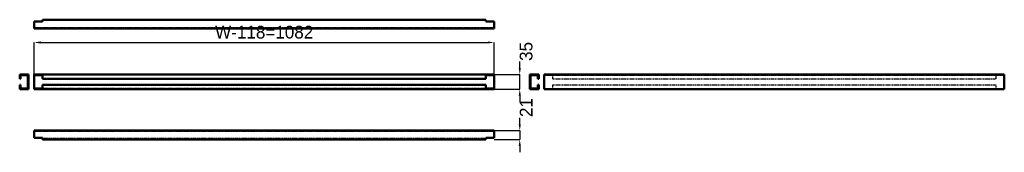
# Model space of a CAD drawing. Header units: millimetres. Extents: x 0 to 2315, y -30 to 281.
import ezdxf

# ---------------------------------------------------------------- set-up
doc = ezdxf.new("R2010")
doc.units = ezdxf.units.MM
doc.linetypes.add('Dashed', pattern=[2, 1, -1])
for name, color, linetype, lineweight in [('AM_0', 7, 'Continuous', 50), ('AM_5', 3, 'Continuous', 25), ('AM_9', 6, 'Dashed', 25)]:
    doc.layers.add(name, color=color, linetype=linetype, lineweight=lineweight)
doc.dimstyles.new('ISO-25', dxfattribs={"dimtxt": 2.5, "dimasz": 2.5, "dimexe": 1.25, "dimexo": 0.625, "dimtad": 1, "dimtxsty": 'Standard', "dimcen": 2.5, "dimadec": 0, "dimazin": 0, "dimtfac": 1, "dimtmove": 0, "dimatfit": 3, "dimfxl": 1, "dimarcsym": 0})

# ---------------------------------------------------------------- blocks, each defined once
blk = doc.blocks.new('1_MPR1200_0__0_in_MPR1200_0__1300')
at = {"layer": 'AM_0'}
for p, q in [((33.95, 21), (33.95, 4)), ((1115.95, 21), (33.95, 21)), ((53.95, 4), (33.95, 4)), ((53.95, 0), (53.95, 4)), ((1095.95, 0), (53.95, 0)), ((1115.95, 4), (1095.95, 4)), ((1095.95, 4), (1095.95, 0)), ((1115.95, 21), (1115.95, 4))]:
    blk.add_line(p, q, dxfattribs=at)
at = {"layer": 'AM_9'}
for p, q in [((1115.95, 19), (33.95, 19)), ((1095.95, 2), (53.95, 2))]:
    blk.add_line(p, q, dxfattribs=at)
blk = doc.blocks.new('2_MPR1200_0__0_in_MPR1200_0__1300')
at = {"layer": 'AM_0'}
for p, q in [((21, 152.95), (0, 152.95)), ((0, 152.95), (0, 142.45)), ((0, 142.45), (2, 142.45)), ((2, 150.95), (19, 150.95)), ((2, 142.45), (2, 150.95)), ((4, 152.95), (4, 150.95)), ((19, 150.95), (19, 119.95)), ((21, 117.95), (21, 152.95)), ((2, 128.45), (0, 128.45)), ((0, 128.45), (0, 117.95)), ((0, 117.95), (21, 117.95)), ((2, 119.95), (2, 128.45)), ((19, 119.95), (2, 119.95)), ((4, 119.95), (4, 117.95))]:
    blk.add_line(p, q, dxfattribs=at)
blk = doc.blocks.new('3_MPR1200_0__0_in_MPR1200_0__1300')
at = {"layer": 'AM_0'}
for p, q in [((33.95, 152.95), (33.95, 117.95)), ((1115.95, 152.95), (33.95, 152.95)), ((33.95, 150.95), (53.95, 150.95)), ((53.95, 152.95), (53.95, 142.45)), ((1095.95, 142.45), (53.95, 142.45)), ((1095.95, 152.95), (1095.95, 142.45)), ((1095.95, 150.95), (1115.95, 150.95)), ((1115.95, 152.95), (1115.95, 117.95)), ((53.95, 119.95), (33.95, 119.95)), ((33.95, 117.95), (1115.95, 117.95)), ((1095.95, 128.45), (53.95, 128.45)), ((53.95, 128.45), (53.95, 117.95)), ((1095.95, 128.45), (1095.95, 117.95)), ((1115.95, 119.95), (1095.95, 119.95))]:
    blk.add_line(p, q, dxfattribs=at)
at = {"layer": 'AM_9'}
for p, q in [((1095.95, 150.95), (53.95, 150.95)), ((1095.95, 119.95), (53.95, 119.95))]:
    blk.add_line(p, q, dxfattribs=at)
blk = doc.blocks.new('4_MPR1200_0__0_in_MPR1200_0__1300')
at = {"layer": 'AM_0'}
for p, q in [((1220.4, 152.95), (1199.4, 152.95)), ((1199.4, 117.95), (1199.4, 152.95)), ((1201.4, 150.95), (1218.4, 150.95)), ((1201.4, 150.95), (1201.4, 119.95)), ((1216.4, 152.95), (1216.4, 150.95)), ((1218.4, 150.95), (1218.4, 142.45)), ((1218.4, 142.45), (1220.4, 142.45)), ((1220.4, 152.95), (1220.4, 142.45)), ((1199.4, 117.95), (1220.4, 117.95)), ((1218.4, 119.95), (1201.4, 119.95)), ((1216.4, 119.95), (1216.4, 117.95)), ((1220.4, 128.45), (1218.4, 128.45)), ((1218.4, 128.45), (1218.4, 119.95)), ((1220.4, 128.45), (1220.4, 117.95))]:
    blk.add_line(p, q, dxfattribs=at)
blk = doc.blocks.new('5_MPR1200_0__0_in_MPR1200_0__1300')
at = {"layer": 'AM_0'}
for p, q in [((1233.35, 152.95), (2315.35, 152.95)), ((1233.35, 117.95), (1233.35, 152.95)), ((2315.35, 117.95), (2315.35, 152.95)), ((1233.35, 117.95), (2315.35, 117.95))]:
    blk.add_line(p, q, dxfattribs=at)
at = {"layer": 'AM_9'}
for p, q in [((1233.35, 150.95), (2315.35, 150.95)), ((1253.35, 142.45), (1253.35, 152.95)), ((1253.35, 142.45), (2295.35, 142.45)), ((2295.35, 152.95), (2295.35, 142.45)), ((1233.35, 119.95), (2315.35, 119.95)), ((1253.35, 117.95), (1253.35, 128.45)), ((1253.35, 128.45), (2295.35, 128.45)), ((2295.35, 128.45), (2295.35, 117.95))]:
    blk.add_line(p, q, dxfattribs=at)
blk = doc.blocks.new('6_MPR1200_0__0_in_MPR1200_0__1300')
at = {"layer": 'AM_0'}
for p, q in [((53.95, 277.4), (53.95, 281.4)), ((1095.95, 281.4), (53.95, 281.4)), ((1095.95, 281.4), (1095.95, 277.4)), ((33.95, 277.4), (53.95, 277.4)), ((33.95, 277.4), (33.95, 260.4)), ((1115.95, 260.4), (33.95, 260.4)), ((1095.95, 277.4), (1115.95, 277.4)), ((1115.95, 277.4), (1115.95, 260.4))]:
    blk.add_line(p, q, dxfattribs=at)
at = {"layer": 'AM_9'}
for p, q in [((1095.95, 279.4), (53.95, 279.4)), ((1115.95, 262.4), (33.95, 262.4))]:
    blk.add_line(p, q, dxfattribs=at)
blk = doc.blocks.new('*D7')
at = {"layer": 'AM_5', "color": 0, "lineweight": -2}
for p, q in [((1175.95, 36), (1175.95, 51)), ((1115.95, 21), (1175.95, 21)), ((1115.95, 0), (1175.95, 0)), ((1175.95, 21), (1175.95, 0)), ((1175.95, -15), (1175.95, -30))]:
    blk.add_line(p, q, dxfattribs=at)
at = {"layer": 'AM_5', "color": 0}
for points in [[(1173.45, 36), (1178.45, 36), (1175.95, 21)], [(1178.45, -15), (1173.45, -15), (1175.95, 0)]]:
    blk.add_solid(points, dxfattribs=at)
at = {"layer": 'Defpoints', "color": 0}
for p in [(1115.95, 21), (1115.95, 0), (1175.95, 0)]:
    blk.add_point(p, dxfattribs=at)
at = {"layer": 'AM_5', "color": 0, "insert": (1190.95, 75), "char_height": 30, "attachment_point": 5, "rotation": 90}
blk.add_mtext('21', dxfattribs=at)
blk = doc.blocks.new('*D8')
at = {"layer": 'AM_5', "color": 0, "lineweight": -2}
for p, q in [((1175.95, 167.95), (1175.95, 182.95)), ((33.95, 152.95), (1175.95, 152.95)), ((1175.95, 117.95), (1175.95, 152.95)), ((33.95, 117.95), (1175.95, 117.95)), ((1175.95, 102.95), (1175.95, 87.95))]:
    blk.add_line(p, q, dxfattribs=at)
at = {"layer": 'AM_5', "color": 0}
for points in [[(1173.45, 167.95), (1178.45, 167.95), (1175.95, 152.95)], [(1178.45, 102.95), (1173.45, 102.95), (1175.95, 117.95)]]:
    blk.add_solid(points, dxfattribs=at)
at = {"layer": 'Defpoints', "color": 0}
for p in [(33.95, 152.95), (1175.95, 152.95), (33.95, 117.95)]:
    blk.add_point(p, dxfattribs=at)
at = {"layer": 'AM_5', "color": 0, "insert": (1190.95, 206.95), "char_height": 30, "attachment_point": 5, "rotation": 90}
blk.add_mtext('35', dxfattribs=at)
blk = doc.blocks.new('*D9')
at = {"layer": 'AM_5', "color": 0, "lineweight": -2}
for p, q in [((33.95, 135.45), (33.95, 227.95)), ((48.95, 227.95), (1100.95, 227.95)), ((1115.95, 135.45), (1115.95, 227.95))]:
    blk.add_line(p, q, dxfattribs=at)
at = {"layer": 'AM_5', "color": 0}
for points in [[(48.95, 230.45), (48.95, 225.45), (33.95, 227.95)], [(1100.95, 225.45), (1100.95, 230.45), (1115.95, 227.95)]]:
    blk.add_solid(points, dxfattribs=at)
at = {"layer": 'Defpoints', "color": 0}
for p in [(1115.95, 212.95), (33.95, 135.45), (1115.95, 135.45)]:
    blk.add_point(p, dxfattribs=at)
at = {"layer": 'AM_5', "color": 0, "insert": (574.95, 251.95), "char_height": 30, "attachment_point": 5}
blk.add_mtext('W-118=1082', dxfattribs=at)

msp = doc.modelspace()

# ---------------------------------------------------------------- block references
for name in ['6_MPR1200_0__0_in_MPR1200_0__1300', '2_MPR1200_0__0_in_MPR1200_0__1300', '3_MPR1200_0__0_in_MPR1200_0__1300', '4_MPR1200_0__0_in_MPR1200_0__1300', '5_MPR1200_0__0_in_MPR1200_0__1300', '1_MPR1200_0__0_in_MPR1200_0__1300']:
    msp.add_blockref(name, (0, 0))

# ---------------------------------------------------------------- dimensions: what is measured, and where the dimension line sits
at = {"layer": 'AM_5'}
dim = msp.add_linear_dim(base=(1115.95, 227.95), p1=(33.95, 135.45), p2=(1115.95, 135.45), text='W-118=1082', dimstyle='ISO-25', override={"dimtxt": 30, "dimasz": 15, "dimexe": 0, "dimexo": 0, "dimgap": 9}, dxfattribs=at)
dim.commit()
dim.dimension.update_dxf_attribs({"geometry": '*D9', "text_midpoint": (574.95, 227.95), "dimtype": 160})
for base, p1, p2, text, picture, middle in [((1175.95, 152.95), (33.95, 117.95), (33.95, 152.95), '35', '*D8', (1190.95, 206.95)), ((1175.95, 0), (1115.95, 21), (1115.95, 0), '21', '*D7', (1190.95, 75))]:
    dim = msp.add_linear_dim(base=base, p1=p1, p2=p2, angle=90, text=text, dimstyle='ISO-25', override={"dimtxt": 30, "dimasz": 15, "dimexe": 0, "dimexo": 0, "dimgap": 9}, dxfattribs=at)
    dim.commit()
    dim.dimension.update_dxf_attribs({"geometry": picture, "text_midpoint": middle, "dimtype": 160, "text_rotation": 90})

doc.saveas('drawing.dxf')
